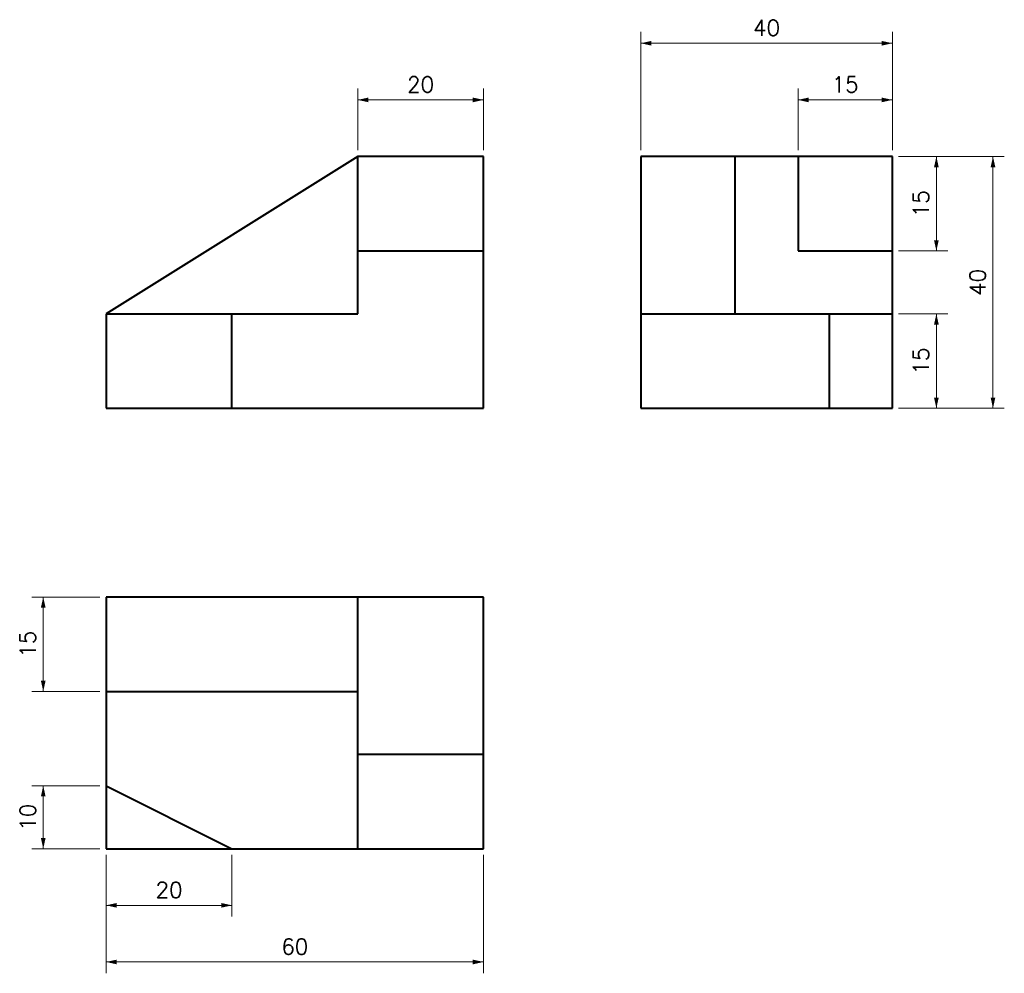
# Model space of a CAD drawing. Header units: millimetres. Extents: x -14 to 143, y -20 to 132.
import ezdxf
from ezdxf.enums import TextEntityAlignment as Align

# ---------------------------------------------------------------- set-up
doc = ezdxf.new("R2010")
doc.units = ezdxf.units.MM
doc.layers.add('DIMENSIONS', color=7, linetype='CONTINUOUS', lineweight=18)
doc.layers.add('OUTLINE', color=7, linetype='CONTINUOUS', lineweight=40)
doc.styles.get("Standard").update_dxf_attribs({"font": 'txt.shx'})

msp = doc.modelspace()

# ---------------------------------------------------------------- linework, layer by layer
at = {"layer": 'DIMENSIONS'}
for p, q in [((85, 111), (85, 129.8)), ((125, 111), (125, 129.8)), ((85, 128), (125, 128)), ((40, 111), (40, 120.8)), ((60, 111), (60, 120.8)), ((110, 111), (110, 120.8)), ((125, 111), (125, 120.8)), ((40, 119), (60, 119)), ((110, 119), (125, 119)), ((126, 110), (142.8, 110)), ((126, 110), (133.8, 110)), ((132, 95), (132, 110)), ((141, 70), (141, 110)), ((126, 95), (133.8, 95)), ((126, 85), (133.8, 85)), ((132, 70), (132, 85)), ((126, 70), (142.8, 70)), ((126, 70), (133.8, 70)), ((-1, 40), (-11.8, 40)), ((-10, 25), (-10, 40)), ((-1, 25), (-11.8, 25)), ((-1, 10), (-11.8, 10)), ((-10, 0), (-10, 10)), ((-1, 0), (-11.8, 0)), ((0, -1), (0, -10.8)), ((0, -1), (0, -19.8)), ((20, -1), (20, -10.8)), ((60, -1), (60, -19.8)), ((0, -9), (20, -9)), ((0, -18), (60, -18))]:
    msp.add_line(p, q, dxfattribs=at)
for points in [[(85, 128), (86.7, 128.374), (86.7, 127.626)], [(125, 128), (123.3, 127.626), (123.3, 128.374)], [(40, 119), (41.7, 119.374), (41.7, 118.626)], [(60, 119), (58.3, 118.626), (58.3, 119.374)], [(110, 119), (111.7, 119.374), (111.7, 118.626)], [(125, 119), (123.3, 118.626), (123.3, 119.374)], [(132, 110), (132.374, 108.3), (131.626, 108.3)], [(141, 110), (141.374, 108.3), (140.626, 108.3)], [(132, 95), (131.626, 96.7), (132.374, 96.7)], [(132, 85), (132.374, 83.3), (131.626, 83.3)], [(132, 70), (131.626, 71.7), (132.374, 71.7)], [(141, 70), (140.626, 71.7), (141.374, 71.7)], [(-10, 40), (-9.626, 38.3), (-10.374, 38.3)], [(-10, 25), (-10.374, 26.7), (-9.626, 26.7)], [(-10, 10), (-9.626, 8.3), (-10.374, 8.3)], [(-10, 0), (-10.374, 1.7), (-9.626, 1.7)], [(0, -9), (1.7, -8.626), (1.7, -9.374)], [(20, -9), (18.3, -9.374), (18.3, -8.626)], [(0, -18), (1.7, -17.626), (1.7, -18.374)], [(60, -18), (58.3, -18.374), (58.3, -17.626)]]:
    msp.add_solid(points, dxfattribs=at)
at = {"layer": 'OUTLINE'}
for p, q in [((40, 110), (0, 85)), ((60, 110), (40, 110)), ((40, 85), (40, 110)), ((60, 70), (60, 110)), ((125, 110), (85, 110)), ((85, 110), (85, 70)), ((100, 85), (100, 110)), ((110, 110), (110, 95)), ((125, 70), (125, 110)), ((40, 95), (60, 95)), ((110, 95), (125, 95)), ((0, 85), (0, 70)), ((0, 85), (40, 85)), ((20, 70), (20, 85)), ((85, 85), (125, 85)), ((115, 70), (115, 85)), ((0, 70), (60, 70)), ((85, 70), (125, 70)), ((60, 40), (0, 40)), ((0, 40), (0, 0)), ((40, 0), (40, 40)), ((60, 0), (60, 40)), ((0, 25), (40, 25)), ((40, 15), (60, 15)), ((0, 10), (20, 0)), ((0, 0), (60, 0))]:
    msp.add_line(p, q, dxfattribs=at)

# ---------------------------------------------------------------- texts
at = {"layer": 'DIMENSIONS'}
for s, p in [('40', (105, 129.2)), ('20', (50, 120.2)), ('15', (117.5, 120.2)), ('20', (10, -7.8)), ('60', (30, -16.8))]:
    msp.add_text(s, height=2.5, dxfattribs=at).set_placement(p, align=Align.CENTER)
for s, p in [('15', (130.8, 102.5)), ('40', (139.8, 90)), ('15', (130.8, 77.5)), ('15', (-11.2, 32.5)), ('10', (-11.2, 5))]:
    msp.add_text(s, height=2.5, rotation=90, dxfattribs=at).set_placement(p, align=Align.CENTER)

doc.saveas('drawing.dxf')
